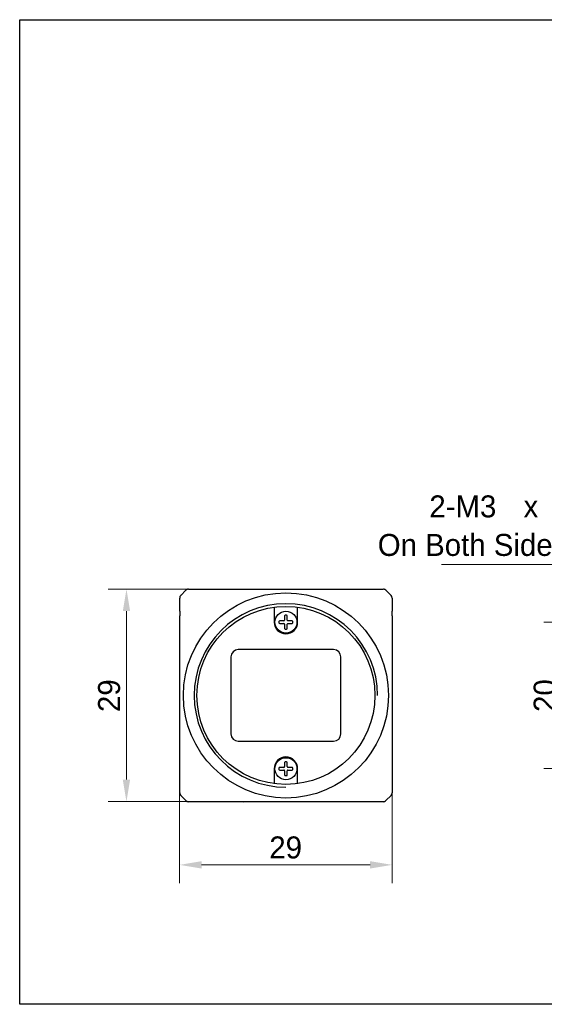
# Model space of a CAD drawing. Header units: millimetres. Extents: x 1584 to 1792, y 1545 to 1679.
# Tile 1 of 2: x 1584 to 1656, y 1545 to 1679. Entities that reach past the tile are written whole.
import ezdxf

# ---------------------------------------------------------------- set-up
doc = ezdxf.new("R2010")
doc.units = ezdxf.units.MM
doc.header["$LTSCALE"] = 0.3
doc.layers.add('00-轮廓线', color=7, linetype='Continuous', lineweight=30)
for name, color, linetype in [('00_COMPONENTS', 7, 'Continuous'), ('51__DRAFT_DIMS', 7, 'Continuous'), ('ASM_DXF_DIMENSION', 7, 'Continuous'), ('D-01-35-26-0DXF_CONTINUOUS_LINE', 7, 'Continuous'), ('D-01-36-26-0DXF_CONTINUOUS_LINE', 7, 'Continuous')]:
    doc.layers.add(name, color=color, linetype=linetype)
doc.styles.add('尺寸值样式', font='兰亭黑 GBK.TTF')
doc.dimstyles.new('1直线标注', dxfattribs={"dimtxt": 3, "dimasz": 3, "dimexe": 2.5, "dimexo": 0, "dimtad": 1, "dimdsep": 46, "dimtxsty": '尺寸值样式', "dimblk": '_FILLED', "dimcen": 0, "dimclrd": 8, "dimclre": 8, "dimclrt": 7, "dimadec": 0, "dimazin": 0, "dimtp": 0.001, "dimtm": 0.001, "dimtfac": 1, "dimtmove": 0, "dimatfit": 0, "dimldrblk": '_FILLED', "dimfxl": 1, "dimtolj": 1, "dimlwd": 15, "dimlwe": 15, "dimarcsym": 2})

# ---------------------------------------------------------------- blocks, each defined once
blk = doc.blocks.new('_FILLED')
at = {"color": 0, "linetype": 'ByBlock'}
blk.add_solid([(0, 0), (-1, 0.167), (-1, -0.167)], dxfattribs=at)
blk = doc.blocks.new('*D46')
at = {"layer": 'D-01-35-26-0DXF_CONTINUOUS_LINE', "color": 8, "lineweight": 15}
for p, q in [((1606.24, 1573.92), (1606.24, 1561.59)), ((1635.24, 1574.81), (1635.24, 1561.59)), ((1609.24, 1564.09), (1632.24, 1564.09))]:
    blk.add_line(p, q, dxfattribs=at)
at = {"layer": 'Defpoints', "color": 0}
for p in [(1606.24, 1573.92), (1635.24, 1574.81), (1635.24, 1564.09)]:
    blk.add_point(p, dxfattribs=at)
at = {"layer": 'D-01-35-26-0DXF_CONTINUOUS_LINE', "color": 8, "linetype": 'ByBlock', "lineweight": 15, "xscale": 3, "yscale": 3, "zscale": 3, "rotation": 180}
blk.add_blockref('_FILLED', (1606.24, 1564.09), dxfattribs=at)
at = {"layer": 'D-01-35-26-0DXF_CONTINUOUS_LINE', "color": 8, "linetype": 'ByBlock', "lineweight": 15, "xscale": 3, "yscale": 3, "zscale": 3}
blk.add_blockref('_FILLED', (1635.24, 1564.09), dxfattribs=at)
at = {"layer": 'D-01-35-26-0DXF_CONTINUOUS_LINE', "color": 7, "insert": (1620.71, 1567.97), "char_height": 3, "attachment_point": 2, "style": '尺寸值样式'}
blk.add_mtext('\\A1;29', dxfattribs=at)
blk = doc.blocks.new('*D47')
at = {"layer": 'D-01-35-26-0DXF_CONTINUOUS_LINE', "color": 8, "lineweight": 15}
for p, q in [((1607.45, 1601.72), (1596.48, 1601.72)), ((1598.98, 1575.72), (1598.98, 1598.72)), ((1607.45, 1572.72), (1596.48, 1572.72))]:
    blk.add_line(p, q, dxfattribs=at)
at = {"layer": 'Defpoints', "color": 0}
for p in [(1598.98, 1601.72), (1607.45, 1601.72), (1607.45, 1572.72)]:
    blk.add_point(p, dxfattribs=at)
at = {"layer": 'D-01-35-26-0DXF_CONTINUOUS_LINE', "color": 8, "linetype": 'ByBlock', "lineweight": 15, "xscale": 3, "yscale": 3, "zscale": 3}
for p, rotation in [((1598.98, 1601.72), 90), ((1598.98, 1572.72), 270)]:
    blk.add_blockref('_FILLED', p, dxfattribs=dict(at, rotation=rotation))
at = {"layer": 'D-01-35-26-0DXF_CONTINUOUS_LINE', "color": 7, "insert": (1595.1, 1587.18), "char_height": 3, "attachment_point": 2, "rotation": 90, "style": '尺寸值样式'}
blk.add_mtext('\\A1;29', dxfattribs=at)
blk = doc.blocks.new('*D50')
at = {"layer": '51__DRAFT_DIMS', "color": 8, "lineweight": 15}
for p, q in [((1684.08, 1597.22), (1655.94, 1597.22)), ((1658.44, 1594.22), (1658.44, 1580.22)), ((1684.08, 1577.22), (1655.94, 1577.22))]:
    blk.add_line(p, q, dxfattribs=at)
at = {"layer": 'Defpoints', "color": 0}
for p in [(1684.08, 1597.22), (1658.44, 1577.22), (1684.08, 1577.22)]:
    blk.add_point(p, dxfattribs=at)
at = {"layer": '51__DRAFT_DIMS', "color": 8, "linetype": 'ByBlock', "lineweight": 15, "xscale": 3, "yscale": 3, "zscale": 3}
for p, rotation in [((1658.44, 1597.22), 90), ((1658.44, 1577.22), 270)]:
    blk.add_blockref('_FILLED', p, dxfattribs=dict(at, rotation=rotation))
at = {"layer": '51__DRAFT_DIMS', "color": 7, "insert": (1654.56, 1587.19), "char_height": 3, "attachment_point": 2, "rotation": 90, "style": '尺寸值样式'}
blk.add_mtext('\\A1;20', dxfattribs=at)

msp = doc.modelspace()

# ---------------------------------------------------------------- linework, layer by layer
at = {"layer": '00-轮廓线'}
msp.add_lwpolyline([(1584.4063, 1679.4398), (1791.5461, 1679.4398), (1791.5461, 1545.0588), (1584.4063, 1545.0588)], close=True, dxfattribs=at)
at = {"layer": '00_COMPONENTS'}
for p, q in [((1620.5635, 1598.0614), (1620.5635, 1597.4952)), ((1620.9235, 1597.4952), (1620.9235, 1598.0614)), ((1620.4635, 1597.3952), (1619.8973, 1597.3952)), ((1619.8973, 1597.0352), (1620.4635, 1597.0352)), ((1620.5635, 1596.9352), (1620.5635, 1596.3689)), ((1620.9235, 1596.3689), (1620.9235, 1596.9352)), ((1621.5898, 1597.3952), (1621.0235, 1597.3952)), ((1621.0235, 1597.0352), (1621.0235, 1597.0061)), ((1621.0235, 1597.0352), (1621.5898, 1597.0352)), ((1606.2677, 1595.7652), (1606.2676, 1595.7652)), ((1620.5635, 1578.0614), (1620.5635, 1577.4952)), ((1620.9235, 1577.4952), (1620.9235, 1578.0614)), ((1635.2194, 1578.6651), (1635.2195, 1578.6652)), ((1620.4635, 1577.3952), (1619.8973, 1577.3952)), ((1619.8973, 1577.0352), (1620.4635, 1577.0352)), ((1620.5635, 1576.9352), (1620.5635, 1576.3689)), ((1620.9235, 1576.3689), (1620.9235, 1576.9352)), ((1621.5898, 1577.3952), (1621.0235, 1577.3952)), ((1621.0235, 1577.0352), (1621.5898, 1577.0352))]:
    msp.add_line(p, q, dxfattribs=at)
for centre, radius, start, end in [((1620.6635, 1598.0614), 0.1, 95.400537, 180), ((1620.7435, 1597.2152), 0.95, 84.599463, 95.400537), ((1620.8235, 1598.0614), 0.1, 0, 84.599463), ((1620.7435, 1597.2152), 0.95, 174.599463, 185.400537), ((1619.8973, 1597.2952), 0.1, 90, 174.599463), ((1619.8973, 1597.1352), 0.1, 185.400537, 270), ((1620.4635, 1597.4952), 0.1, 270, 0), ((1620.4635, 1596.9352), 0.1, 0, 90), ((1621.0235, 1597.4952), 0.1, 180, 270), ((1621.0235, 1596.9352), 0.1, 90, 180), ((1621.5898, 1597.2952), 0.1, 5.400537, 90), ((1621.5898, 1597.1352), 0.1, 270, 354.599463), ((1620.7435, 1597.2152), 0.95, 354.599463, 5.400537), ((1620.6635, 1596.3689), 0.1, 180, 264.599463), ((1620.7435, 1597.2152), 0.95, 264.599463, 275.400537), ((1620.8235, 1596.3689), 0.1, 275.400537, 0), ((1620.6635, 1578.0614), 0.1, 95.400537, 180), ((1620.7435, 1577.2152), 0.95, 84.599463, 95.400537), ((1620.8235, 1578.0614), 0.1, 0, 84.599463), ((1620.7435, 1577.2152), 0.95, 174.599463, 185.400537), ((1619.8973, 1577.2952), 0.1, 90, 174.599463), ((1619.8973, 1577.1352), 0.1, 185.400537, 270), ((1620.4635, 1577.4952), 0.1, 270, 0), ((1620.4635, 1576.9352), 0.1, 0, 90), ((1620.6635, 1576.3689), 0.1, 180, 264.599463), ((1620.8235, 1576.3689), 0.1, 275.400537, 0), ((1621.0235, 1577.4952), 0.1, 180, 270), ((1621.0235, 1576.9352), 0.1, 90, 180), ((1621.5898, 1577.2952), 0.1, 5.400537, 90), ((1621.5898, 1577.1352), 0.1, 270, 354.599463), ((1620.7435, 1577.2152), 0.95, 354.599463, 5.400537), ((1620.7435, 1577.2152), 0.95, 264.599463, 275.400537), ((1634.7423, 1573.9232), 0.5015, 315.024712, 325.043164), ((1634.7431, 1573.9228), 0.5007, 325.034134, 329.973803), ((1634.7409, 1573.9226), 0.5027, 345.033075, 359.959707), ((1634.0361, 1573.2178), 0.5027, 270.04029, 284.966887), ((1634.0355, 1573.2164), 0.5015, 304.963589, 314.975313)]:
    msp.add_arc(centre, radius, start, end, dxfattribs=at)
msp.add_ellipse((1614.9435, 1572.7186), major_axis=(-0.4, 0), ratio=0.00872687, start_param=-4.71238898, end_param=-3.14159265, dxfattribs=at)
at = {"layer": 'ASM_DXF_DIMENSION', "color": 8, "lineweight": 15}
msp.add_line((1641.9848, 1605.1034), (1661.8507, 1605.1034), dxfattribs=at)
at = {"layer": 'D-01-35-26-0DXF_CONTINUOUS_LINE'}
for p, q in [((1606.2435, 1598.7152), (1606.2435, 1600.508)), ((1607.0971, 1601.5687), (1606.39, 1600.8616)), ((1606.4252, 1600.8961), (1606.4249, 1600.8965)), ((1607.4506, 1601.7152), (1634.0364, 1601.7152)), ((1635.0971, 1600.8616), (1634.39, 1601.5687)), ((1635.2435, 1600.508), (1635.2435, 1598.7152)), ((1619.1435, 1599.2593), (1619.1435, 1597.2152)), ((1622.3435, 1597.2152), (1622.3435, 1599.2593)), ((1606.2435, 1598.7152), (1606.2435, 1598.0884)), ((1606.2435, 1573.9223), (1606.2435, 1598.0884)), ((1635.2435, 1598.0884), (1635.2435, 1598.7152)), ((1635.2435, 1598.0884), (1635.2435, 1573.9223)), ((1613.2435, 1592.4652), (1613.2435, 1581.9652)), ((1627.2435, 1593.4652), (1614.2435, 1593.4652)), ((1628.2435, 1581.9652), (1628.2435, 1592.4652)), ((1614.2435, 1580.9652), (1627.2435, 1580.9652)), ((1619.1435, 1577.2152), (1619.1435, 1575.171)), ((1622.3435, 1575.171), (1622.3435, 1577.2152)), ((1607.0971, 1572.8616), (1606.39, 1573.5687)), ((1615.2002, 1572.7152), (1607.4507, 1572.7152)), ((1634.0364, 1572.7152), (1615.2552, 1572.7152)), ((1635.0971, 1573.5687), (1634.39, 1572.8616))]:
    msp.add_line(p, q, dxfattribs=at)
for centre, radius in [((1620.7435, 1587.2152), 14), ((1620.7435, 1587.2152), 12.15), ((1620.7435, 1597.2152), 1.5), ((1620.7435, 1577.2152), 1.5)]:
    msp.add_circle(centre, radius, dxfattribs=at)
for centre, radius, start, end in [((1606.7434, 1600.5081), 0.4998, 135, 180.005409), ((1606.7466, 1600.5061), 0.5036, 142.32585, 156.48911), ((1606.7426, 1600.5091), 0.4985, 135.007864, 140.022361), ((1607.4506, 1601.2152), 0.5, 90, 135), ((1607.4514, 1601.2116), 0.5036, 97.497384, 111.568173), ((1634.0365, 1601.2152), 0.5, 45, 90), ((1634.0357, 1601.2118), 0.5034, 68.429142, 82.013133), ((1634.7436, 1600.5081), 0.4999, 359.994628, 45.003217), ((1634.7407, 1600.5062), 0.5033, 23.50677, 36.921415), ((1620.7435, 1597.2152), 1.6, 180, 0), ((1614.2435, 1592.4652), 1, 90, 180), ((1627.2435, 1592.4652), 1, 0, 90), ((1614.2435, 1581.9652), 1, 180, 270), ((1627.2435, 1581.9652), 1, 270, 0), ((1620.7435, 1577.2152), 1.6, 0, 180), ((1606.7462, 1573.9226), 0.5027, 180.04029, 194.966908), ((1606.7435, 1573.9223), 0.5, 180, 225), ((1606.7426, 1573.9218), 0.499, 204.710779, 208.971974), ((1606.7437, 1573.9225), 0.5003, 208.982473, 214.973502), ((1606.7448, 1573.9232), 0.5015, 214.963589, 224.975313), ((1634.7435, 1573.9223), 0.5, 315, 0), ((1634.7447, 1573.9217), 0.4987, 329.982819, 334.985146), ((1607.4516, 1573.2164), 0.5015, 225.024711, 235.043176), ((1607.4507, 1573.2152), 0.5, 225, 270), ((1607.4512, 1573.2157), 0.5007, 235.034147, 239.973832), ((1607.4501, 1573.214), 0.4987, 239.982848, 244.985188), ((1607.451, 1573.2178), 0.5027, 255.033113, 269.95971), ((1634.0364, 1573.2152), 0.5, 270, 315), ((1634.0369, 1573.2142), 0.499, 294.716341, 298.978215), ((1634.0362, 1573.2153), 0.5003, 298.988703, 304.973501)]:
    msp.add_arc(centre, radius, start, end, dxfattribs=at)
at = {"layer": 'D-01-36-26-0DXF_CONTINUOUS_LINE'}
msp.add_arc((1620.7435, 1587.2152), 12.52, 0, 270, dxfattribs=at)

# ---------------------------------------------------------------- texts
at = {"layer": 'ASM_DXF_DIMENSION', "color": 7, "style": '尺寸值样式'}
for s, p in [('2-M3', (1640.3214, 1611.5137)), ('x', (1653.1786, 1611.5137)), ('On Both Sides', (1633.2817, 1606.254))]:
    msp.add_text(s, height=3, dxfattribs=at).set_placement(p)

# ---------------------------------------------------------------- dimensions: what is measured, and where the dimension line sits
at = {"layer": '51__DRAFT_DIMS'}
dim = msp.add_linear_dim(base=(1658.4411, 1577.2152), p1=(1684.0846, 1597.2152), p2=(1684.0846, 1577.2152), angle=270, dimstyle='1直线标注', dxfattribs=at)
dim.commit()
dim.dimension.update_dxf_attribs({"geometry": '*D50', "text_midpoint": (1658.4411, 1587.1888), "dimtype": 160})
at = {"layer": 'D-01-35-26-0DXF_CONTINUOUS_LINE'}
dim = msp.add_linear_dim(base=(1598.981, 1601.7152), p1=(1607.4506, 1572.7152), p2=(1607.4506, 1601.7152), angle=90, dimstyle='1直线标注', dxfattribs=at)
dim.commit()
dim.dimension.update_dxf_attribs({"geometry": '*D47', "text_midpoint": (1598.981, 1587.1771), "dimtype": 160})
dim = msp.add_linear_dim(base=(1635.2435, 1564.0931), p1=(1606.2435, 1573.9223), p2=(1635.2435, 1574.8147), dimstyle='1直线标注', dxfattribs=at)
dim.commit()
dim.dimension.update_dxf_attribs({"geometry": '*D46', "text_midpoint": (1620.7055, 1564.0931), "dimtype": 160})

doc.saveas('drawing.dxf')
